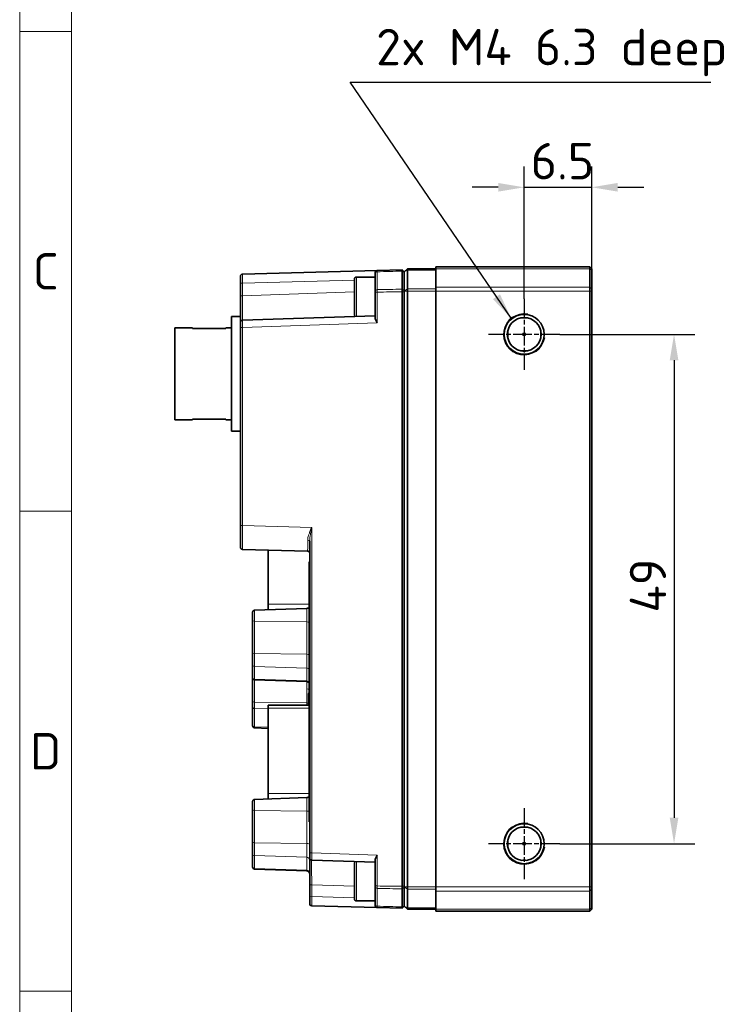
# Model space of a CAD drawing. Header units: millimetres. Extents: x 5 to 415, y 5 to 292.
# Tile 2 of 37: x 5 to 72, y 101 to 196. Entities that reach past the tile are written whole.
import ezdxf

# ---------------------------------------------------------------- set-up
doc = ezdxf.new("R2010")
doc.units = ezdxf.units.MM
doc.linetypes.add('CHAIN', pattern=[0.3543, 0.2362, -0.0295, 0.0591, -0.0295])
doc.linetypes.add('LONG_DASH_DOTTED', pattern=[0.3001, 0.2362, -0.0295, 0.0049, -0.0295])
for name, color, linetype, lineweight in [('Bemaßung (ISO)', 7, 'Continuous', 25), ('Mittelpunktmarkierung (ISO)', 7, 'LONG_DASH_DOTTED', 25), ('Rahmen (ISO)', 7, 'Continuous', 70), ('Sichtbar (ISO)', 7, 'Continuous', 35), ('Sichtbar schmal (ISO)', 7, 'Continuous', 18), ('Symbol (ISO)', 7, 'Continuous', 25)]:
    doc.layers.add(name, color=color, linetype=linetype, lineweight=lineweight)
doc.styles.add('Bezeichnungstext (ISO)', font='isocpeur.ttf')
doc.styles.add('Notiztext (ISO)', font='isocpeur.ttf')
doc.dimstyles.new('Standard (ISO)', dxfattribs={"dimtxt": 3.5, "dimasz": 2.5, "dimexe": 2, "dimexo": 0, "dimgap": 0.762, "dimtad": 1, "dimtoh": 1, "dimdec": 8, "dimrnd": 1e-08, "dimdsep": 46, "dimtxsty": 'Notiztext (ISO)', "dimcen": 0.09, "dimdle": 10, "dimclrd": 256, "dimclre": 256, "dimclrt": 256, "dimadec": 6, "dimazin": 2, "dimtfac": 0.514286, "dimtdec": 3, "dimtmove": 0, "dimatfit": 3, "dimfxl": 1, "dimtolj": 1, "dimlwd": -1, "dimlwe": -1, "dimarcsym": 0})
doc.dimstyles.new('Standard (ISO)$7', dxfattribs={"dimtxt": 3.5, "dimasz": 2.5, "dimexe": 2, "dimexo": 0, "dimgap": 0.762, "dimtad": 1, "dimtoh": 1, "dimdec": 8, "dimrnd": 1e-08, "dimdsep": 46, "dimtxsty": 'Notiztext (ISO)', "dimcen": 0.09, "dimdle": 10, "dimclrd": 256, "dimclre": 256, "dimclrt": 256, "dimadec": 6, "dimazin": 2, "dimtfac": 0.514286, "dimtdec": 3, "dimtmove": 0, "dimatfit": 3, "dimfxl": 1, "dimtolj": 1, "dimlwd": -1, "dimlwe": -1, "dimarcsym": 0})

# ---------------------------------------------------------------- blocks, each defined once
blk = doc.blocks.new('*D25')
at = {"layer": 'Bemaßung (ISO)', "transparency": 16777216}
for p, q in [((56.969, 165.522), (69.969, 165.522)), ((67.969, 163.022), (67.969, 119.022)), ((56.969, 116.522), (69.969, 116.522))]:
    blk.add_line(p, q, dxfattribs=at)
for points in [[(67.552, 163.022), (68.386, 163.022), (67.969, 165.522)], [(67.552, 119.022), (68.386, 119.022), (67.969, 116.522)]]:
    blk.add_solid(points, dxfattribs=at)
at = {"layer": 'Defpoints', "color": 0, "transparency": 16777216}
for p in [(56.969, 165.522), (56.969, 116.522), (67.969, 116.522)]:
    blk.add_point(p, dxfattribs=at)
at = {"layer": 'Bemaßung (ISO)', "transparency": 16777216, "insert": (63.707, 138.747), "char_height": 3.5, "attachment_point": 1, "rotation": 90, "style": 'Notiztext (ISO)'}
blk.add_mtext('\\A1;49', dxfattribs=at)
blk = doc.blocks.new('*D26')
at = {"layer": 'Bemaßung (ISO)', "transparency": 16777216}
for p, q in [((53.548, 168.943), (53.548, 181.667)), ((60.048, 169.667), (60.048, 181.667)), ((51.048, 179.667), (48.548, 179.667)), ((53.548, 179.667), (60.048, 179.667)), ((62.548, 179.667), (65.048, 179.667))]:
    blk.add_line(p, q, dxfattribs=at)
for points in [[(51.048, 180.084), (51.048, 179.25), (53.548, 179.667)], [(62.548, 180.084), (62.548, 179.25), (60.048, 179.667)]]:
    blk.add_solid(points, dxfattribs=at)
at = {"layer": 'Defpoints', "color": 0, "transparency": 16777216}
for p in [(60.048, 179.667), (60.048, 169.667), (53.548, 168.943)]:
    blk.add_point(p, dxfattribs=at)
at = {"layer": 'Bemaßung (ISO)', "transparency": 16777216, "insert": (54.173, 183.929), "char_height": 3.5, "attachment_point": 1, "style": 'Notiztext (ISO)'}
blk.add_mtext('\\A1;6.5', dxfattribs=at)
blk = doc.blocks.new('Ränder Basler-A3')
at = {"layer": 'Rahmen (ISO)', "color": 7, "lineweight": 18}
blk.add_line((5, 5), (5, 292), dxfattribs=at)
at = {"layer": 'Rahmen (ISO)', "lineweight": 18}
for p, q in [((10, 240.833), (10, 194.667)), ((10, 194.667), (10, 148.5)), ((10, 148.5), (10, 102.333)), ((10, 102.333), (10, 56.167))]:
    blk.add_line(p, q, dxfattribs=at)
at = {"layer": 'Rahmen (ISO)', "color": 7, "linetype": 'Continuous', "lineweight": 18}
for p, q in [((10, 194.667), (5, 194.667)), ((10, 148.5), (5, 148.5)), ((10, 102.333), (5, 102.333))]:
    blk.add_line(p, q, dxfattribs=at)
at = {"layer": 'Rahmen (ISO)', "char_height": 3.5, "attachment_point": 5, "style": 'Bezeichnungstext (ISO)'}
for s, insert in [('\\fISOCPEUR|b0|i0;\\H3.5000;C', (7.5, 171.583)), ('\\fISOCPEUR|b0|i0;\\H3.5000;D', (7.5, 125.417))]:
    blk.add_mtext(s, dxfattribs=dict(at, insert=insert))

msp = doc.modelspace()

# ---------------------------------------------------------------- linework, layer by layer
at = {"layer": 'Mittelpunktmarkierung (ISO)', "linetype": 'CHAIN', "ltscale": 7.603004}
for p, q in [((53.54796346, 168.94321885), (53.54796346, 162.10101885)), ((56.96906346, 165.52211885), (50.12686346, 165.52211885)), ((53.54796346, 119.94321885), (53.54796346, 113.10101885)), ((56.96906346, 116.52211885), (50.12686346, 116.52211885))]:
    msp.add_line(p, q, dxfattribs=at)
at = {"layer": 'Sichtbar (ISO)'}
for p, q in [((26.43972808, 171.3197642), (39.39972808, 171.65913375)), ((39.20496346, 171.45920228), (39.20496346, 171.41867694)), ((41.805032, 171.72211885), (39.39972808, 171.65913375)), ((41.805032, 171.72211885), (42.00496346, 171.52735424)), ((41.805032, 171.59963178), (41.805032, 169.8595676)), ((42.00496346, 171.52211885), (42.30496346, 171.82211885)), ((42.00496346, 171.52211885), (42.00496346, 171.52735424)), ((42.00496346, 171.52211885), (42.00496346, 171.50960057)), ((42.00496346, 171.48441491), (42.00496346, 171.50960057)), ((42.00496346, 169.7025379), (42.00496346, 171.48441491)), ((42.30496346, 171.82211885), (42.30496346, 171.69852364)), ((45.04796346, 171.82211885), (42.30496346, 171.82211885)), ((42.30496346, 169.90977364), (42.30496346, 171.69852364)), ((59.84796346, 172.02211885), (45.04796346, 172.02211885)), ((45.04796346, 171.81761131), (45.04796346, 172.02211885)), ((45.04796346, 171.81761131), (45.04796346, 170.07046015)), ((59.84796346, 171.81761131), (59.84796346, 172.02211885)), ((59.84796346, 172.02211885), (60.04796346, 171.82211885)), ((59.84796346, 171.81761131), (59.84796346, 170.07046015)), ((60.04796346, 171.82211885), (60.04796346, 171.69941432)), ((60.04796346, 169.90912363), (60.04796346, 171.69941432)), ((26.24496346, 170.4906389), (26.24496346, 171.11983274)), ((26.24496346, 170.4906389), (26.24496346, 169.26927715)), ((37.20496346, 167.42211885), (37.20496346, 170.82211885)), ((37.40496346, 171.02211885), (39.20496346, 171.02211885)), ((39.20496346, 171.41867694), (39.20496346, 169.66631632)), ((39.20496346, 169.66631632), (39.20496346, 169.58594227)), ((39.20496346, 169.58594227), (39.20496346, 167.09559534)), ((41.805032, 169.61777435), (41.805032, 112.42646334)), ((42.00496346, 169.67623701), (42.00496346, 169.7025379)), ((42.00496346, 169.67623701), (42.00496346, 169.66711885)), ((42.00496346, 169.66711885), (42.00496346, 169.65053865)), ((42.00496346, 169.61777435), (42.00496346, 169.65053865)), ((42.00496346, 112.42646334), (42.00496346, 169.61777435)), ((42.30496346, 169.90977364), (42.30496346, 169.66711885)), ((42.30496346, 112.37711885), (42.30496346, 169.66711885)), ((45.04796346, 169.66711885), (45.04796346, 170.07046015)), ((45.04796346, 169.66711885), (45.04796346, 112.37711885)), ((59.84796346, 169.66711885), (59.84796346, 170.07046015)), ((59.84796346, 169.66711885), (59.84796346, 112.37711885)), ((60.04796346, 169.90912363), (60.04796346, 169.66711885)), ((60.04796346, 112.37711885), (60.04796346, 169.66711885)), ((26.24496346, 169.26927715), (26.24496346, 166.6752066)), ((25.39496346, 156.22211885), (25.39496346, 167.22211885)), ((26.24496346, 167.22211885), (25.39496346, 167.22211885)), ((39.20496346, 167.31077279), (26.4381422, 166.87509024)), ((19.94496346, 157.29711885), (19.94496346, 166.14711885)), ((21.64496346, 166.14711885), (19.94496346, 166.14711885)), ((21.64496346, 166.14711885), (21.64496346, 166.07420168)), ((24.84496346, 166.07420168), (21.64496346, 166.07420168)), ((24.84496346, 166.07420168), (24.84496346, 166.14711885)), ((25.39496346, 166.14711885), (24.84496346, 166.14711885)), ((26.24496346, 166.17536219), (26.24496346, 166.6752066)), ((26.24496346, 166.17536219), (26.24496346, 147.12892073)), ((51.94796346, 165.78282023), (51.94796346, 165.26141747)), ((53.80866485, 163.92211885), (53.28726208, 163.92211885)), ((21.64496346, 157.29711885), (19.94496346, 157.29711885)), ((21.64496346, 157.37003601), (24.84496346, 157.37003601)), ((21.64496346, 157.37003601), (21.64496346, 157.29711885)), ((24.84496346, 157.29711885), (24.84496346, 157.37003601)), ((25.39496346, 157.29711885), (24.84496346, 157.29711885)), ((26.24496346, 156.22211885), (25.39496346, 156.22211885)), ((26.24496346, 145.02964034), (26.24496346, 147.12892073)), ((32.90496346, 145.62441379), (32.90496346, 115.64159529)), ((26.43972808, 144.82970888), (32.71019885, 144.66551082)), ((28.90496347, 144.76515442), (28.90496347, 139.55833638)), ((32.85496346, 141.62211885), (32.85496346, 143.62211885)), ((32.90496346, 143.62211885), (32.85496346, 143.62211885)), ((32.85496346, 141.62211885), (32.85496346, 120.62211885)), ((28.90496346, 139.02724897), (28.90496346, 139.55833638)), ((27.40496346, 137.99859204), (27.40496346, 138.78173006)), ((27.59798357, 138.98160823), (32.61543331, 139.15682143)), ((27.40496346, 137.99859204), (27.40496346, 134.89000776)), ((27.40496346, 133.76145024), (27.40496346, 134.89000776)), ((27.40496346, 133.76145024), (27.40496346, 132.52646918)), ((27.40496346, 132.48605743), (27.40496346, 132.52646918)), ((27.40496346, 132.48605743), (27.40496346, 130.25294494)), ((27.59798357, 132.28617927), (32.61543331, 132.11096606)), ((32.7813396, 130.03682844), (32.7813396, 130.74383354)), ((27.40496346, 129.69849038), (27.40496346, 130.25294494)), ((28.90496346, 129.56077504), (28.90496346, 129.85366826)), ((28.90496346, 129.85366826), (32.85496346, 129.85366826)), ((27.40496346, 129.69849038), (27.40496346, 127.93913613)), ((28.90496347, 129.56077504), (28.90496347, 121.35833638)), ((27.40496346, 127.86250763), (27.40496346, 127.93913613)), ((27.59798357, 127.66262947), (28.90496346, 127.61698872)), ((28.90496346, 120.82724897), (28.90496346, 121.35833638)), ((27.40496346, 119.79859203), (27.40496346, 120.58173006)), ((27.59798357, 120.78160823), (32.61543331, 120.95682143)), ((32.85496346, 118.62211885), (32.85496346, 120.62211885)), ((27.40496346, 119.79859203), (27.40496346, 116.69000772)), ((32.90496346, 118.62211885), (32.85496346, 118.62211885)), ((53.80866485, 118.12211885), (53.28726208, 118.12211885)), ((27.40496346, 115.56145034), (27.40496346, 116.69000772)), ((51.94796346, 116.78282023), (51.94796346, 116.26141747)), ((27.40496346, 115.56145034), (27.40496346, 114.32646918)), ((32.90496346, 115.14175089), (32.90496346, 115.64159529)), ((32.90496346, 115.14175089), (32.90496346, 112.52832419)), ((33.0981422, 114.94186724), (39.20496346, 114.7334649)), ((37.20496346, 111.22211885), (37.20496346, 114.62211885)), ((39.20496346, 114.94864235), (39.20496346, 112.45829542)), ((27.40496346, 114.28605743), (27.40496346, 114.32646918)), ((27.59798357, 114.08617927), (32.61543331, 113.91096606)), ((32.90496346, 112.52832419), (32.90496346, 111.37920056)), ((39.20496346, 112.45829542), (39.20496346, 112.37792138)), ((39.20496346, 112.37792138), (39.20496346, 110.62556075)), ((41.805032, 112.18467009), (41.805032, 110.44460592)), ((42.00496346, 112.39369904), (42.00496346, 112.42646334)), ((42.00496346, 112.39369904), (42.00496346, 112.37711885)), ((42.00496346, 112.37711885), (42.00496346, 112.36800068)), ((42.00496346, 112.34169979), (42.00496346, 112.36800068)), ((42.00496346, 110.55982278), (42.00496346, 112.34169979)), ((42.30496346, 112.37711885), (42.30496346, 112.13446405)), ((42.30496346, 110.34571405), (42.30496346, 112.13446405)), ((45.04796346, 111.97377755), (45.04796346, 112.37711885)), ((45.04796346, 111.97377755), (45.04796346, 110.22662638)), ((59.84796346, 111.97377755), (59.84796346, 112.37711885)), ((59.84796346, 111.97377755), (59.84796346, 110.22662638)), ((60.04796346, 112.37711885), (60.04796346, 112.13511407)), ((60.04796346, 110.34482337), (60.04796346, 112.13511407)), ((32.90496346, 110.75000672), (32.90496346, 111.37920056)), ((37.40496346, 111.02211885), (39.20496346, 111.02211885)), ((39.39972808, 110.38510395), (33.09972808, 110.55007525)), ((39.20496346, 110.62556075), (39.20496346, 110.58503541)), ((39.39972808, 110.38510395), (41.805032, 110.32211885)), ((41.805032, 110.32211885), (42.00496346, 110.51688346)), ((42.00496346, 110.53463714), (42.00496346, 110.55982278)), ((42.00496346, 110.53463714), (42.00496346, 110.52211885)), ((42.30496346, 110.22211885), (42.00496346, 110.52211885)), ((42.00496346, 110.51688346), (42.00496346, 110.52211885)), ((42.30496346, 110.34571405), (42.30496346, 110.22211885)), ((45.04796346, 110.22211885), (42.30496346, 110.22211885)), ((45.04796346, 110.02211885), (45.04796346, 110.22662638)), ((59.84796346, 110.02211885), (45.04796346, 110.02211885)), ((59.84796346, 110.02211885), (59.84796346, 110.22662638)), ((60.04796346, 110.22211885), (59.84796346, 110.02211885)), ((60.04796346, 110.34482337), (60.04796346, 110.22211885))]:
    msp.add_line(p, q, dxfattribs=at)
for centre, radius in [((53.54796346, 165.52211885), 1.9211), ((53.54796346, 165.52211885), 1.6211), ((53.54796346, 165.52211885), 0.12324847), ((53.54796346, 116.52211885), 1.9211), ((53.54796346, 116.52211885), 1.6211), ((53.54796346, 116.52211885), 0.12324847)]:
    msp.add_circle(centre, radius, dxfattribs=at)
for centre, radius, start, end in [((39.40496346, 171.45920228), 0.2, 91.5, 180), ((26.44496346, 171.11983274), 0.2, 91.5, 180), ((37.40496346, 170.82211885), 0.2, 90, 180), ((26.44496346, 166.6752066), 0.2, 91.9545262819, 180), ((37.40496346, 167.42211885), 0.2, 180, 241.650841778), ((26.44496346, 145.02964034), 0.2, 180, 268.5), ((32.70496346, 144.46557936), 0.2, 0, 88.5), ((32.60496346, 139.45663868), 0.3, 272, 326.4426902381), ((27.60496346, 138.78173006), 0.2, 92, 180), ((27.60496346, 132.48605743), 0.2, 180, 268), ((32.60496346, 131.81114881), 0.3, 33.5573097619, 88), ((27.60496346, 127.86250763), 0.2, 180, 268), ((27.60496346, 120.58173006), 0.2, 92, 180), ((32.60496346, 121.25663868), 0.3, 272, 326.4426902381), ((33.10496346, 115.14175089), 0.2, 180, 268.0454737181), ((37.40496346, 114.62211885), 0.2, 118.349158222, 180), ((27.60496346, 114.28605743), 0.2, 180, 268), ((32.60496346, 113.61114881), 0.3, 0, 88), ((37.40496346, 111.22211885), 0.2, 180, 270), ((33.10496346, 110.75000672), 0.2, 180, 268.5), ((39.40496346, 110.58503541), 0.2, 180, 268.5)]:
    msp.add_arc(centre, radius, start, end, dxfattribs=at)
for points, knots in [([(41.805032, 171.72211885), (41.80477382, 171.72211209), (41.80459462, 171.71761708), (41.80434417, 171.69483618), (41.80440768, 171.66975036), (41.80476072, 171.62675611), (41.80485705, 171.61644485), (41.80496999, 171.60552913), (41.80499013, 171.60358283), (41.8050108, 171.601617), (41.805032, 171.59963178)], [22.2568529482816, 22.2568529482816, 22.2568529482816, 22.2568529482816, 22.259986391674, 22.259986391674, 22.2649999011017, 22.2649999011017, 22.2664478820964, 22.2664478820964, 22.2664478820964, 22.2667060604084, 22.2667060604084, 22.2667060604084, 22.2667060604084]), ([(41.805032, 169.8595676), (41.80489203, 169.84994588), (41.80477504, 169.83929506), (41.80440775, 169.79367284), (41.80434414, 169.7515196), (41.80459456, 169.6774561), (41.80477382, 169.64776592), (41.805032, 169.61777435)], [22.519673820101, 22.519673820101, 22.519673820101, 22.519673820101, 22.5213784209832, 22.5213784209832, 22.5263929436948, 22.5263929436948, 22.5295270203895, 22.5295270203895, 22.5295270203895, 22.5295270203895]), ([(39.39972808, 166.61763719), (39.35486196, 166.70012051), (39.30681029, 166.78860682), (39.25043333, 166.91388357), (39.23424254, 166.95441501), (39.21184543, 167.0291726), (39.20493932, 167.06357214), (39.20496346, 167.09559534)], [0, 0, 0, 0, 0.028171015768, 0.028171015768, 0.042256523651, 0.042256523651, 0.055589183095, 0.055589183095, 0.055589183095, 0.055589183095]), ([(53.28726208, 167.12211885), (53.37547309, 167.11225573), (53.46443005, 167.10810255), (53.63149688, 167.10810255), (53.72045384, 167.11225573), (53.80866485, 167.12211885)], [1.302752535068, 1.302752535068, 1.302752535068, 1.302752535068, 1.327812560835, 1.327812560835, 1.352872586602, 1.352872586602, 1.352872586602, 1.352872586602]), ([(51.94796346, 165.26141747), (51.95782658, 165.34962847), (51.96197976, 165.43858543), (51.96197976, 165.60565227), (51.95782658, 165.69460922), (51.94796346, 165.78282023)], [1.302752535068, 1.302752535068, 1.302752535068, 1.302752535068, 1.327812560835, 1.327812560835, 1.352872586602, 1.352872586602, 1.352872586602, 1.352872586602]), ([(55.14796346, 165.78282023), (55.13810035, 165.69460922), (55.13394717, 165.60565227), (55.13394717, 165.43858543), (55.13810035, 165.34962847), (55.14796346, 165.26141747)], [0.131587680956, 0.131587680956, 0.131587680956, 0.131587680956, 0.156647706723, 0.156647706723, 0.18170773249, 0.18170773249, 0.18170773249, 0.18170773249]), ([(53.80866485, 163.92211885), (53.72045384, 163.93198196), (53.63149688, 163.93613514), (53.46443005, 163.93613514), (53.37547309, 163.93198196), (53.28726208, 163.92211885)], [0.131587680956, 0.131587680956, 0.131587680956, 0.131587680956, 0.156647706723, 0.156647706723, 0.18170773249, 0.18170773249, 0.18170773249, 0.18170773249]), ([(53.28726208, 163.92211885), (53.37534499, 163.91677601), (53.4624794, 163.91419926), (53.63344753, 163.91419926), (53.72058194, 163.91677601), (53.80866485, 163.92211885)], [2.045589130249, 2.045589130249, 2.045589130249, 2.045589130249, 2.071234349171, 2.071234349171, 2.096879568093, 2.096879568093, 2.096879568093, 2.096879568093]), ([(53.80866485, 118.12211885), (53.72058194, 118.12746169), (53.63344753, 118.13003844), (53.4624794, 118.13003844), (53.37534499, 118.12746169), (53.28726208, 118.12211885)], [2.045589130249, 2.045589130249, 2.045589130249, 2.045589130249, 2.071234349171, 2.071234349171, 2.096879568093, 2.096879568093, 2.096879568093, 2.096879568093]), ([(53.28726208, 118.12211885), (53.37547309, 118.11225573), (53.46443005, 118.10810255), (53.63149688, 118.10810255), (53.72045384, 118.11225573), (53.80866485, 118.12211885)], [1.302752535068, 1.302752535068, 1.302752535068, 1.302752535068, 1.327812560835, 1.327812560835, 1.352872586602, 1.352872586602, 1.352872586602, 1.352872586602]), ([(51.94796346, 116.26141747), (51.95782658, 116.34962847), (51.96197976, 116.43858543), (51.96197976, 116.60565227), (51.95782658, 116.69460922), (51.94796346, 116.78282023)], [1.302752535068, 1.302752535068, 1.302752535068, 1.302752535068, 1.327812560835, 1.327812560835, 1.352872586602, 1.352872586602, 1.352872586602, 1.352872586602]), ([(55.14796346, 116.78282023), (55.13810035, 116.69460922), (55.13394717, 116.60565227), (55.13394717, 116.43858543), (55.13810035, 116.34962847), (55.14796346, 116.26141747)], [0.131587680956, 0.131587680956, 0.131587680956, 0.131587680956, 0.156647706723, 0.156647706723, 0.18170773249, 0.18170773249, 0.18170773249, 0.18170773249]), ([(39.20496346, 114.94864235), (39.20493932, 114.98066555), (39.21184543, 115.01506509), (39.23424254, 115.08982268), (39.25043333, 115.13035412), (39.30681029, 115.25563087), (39.35486196, 115.34411718), (39.39972808, 115.4266005)], [0.126506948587, 0.126506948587, 0.126506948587, 0.126506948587, 0.139839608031, 0.139839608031, 0.153925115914, 0.153925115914, 0.182096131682, 0.182096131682, 0.182096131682, 0.182096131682]), ([(53.80866485, 114.92211885), (53.72045384, 114.93198196), (53.63149688, 114.93613514), (53.46443005, 114.93613514), (53.37547309, 114.93198196), (53.28726208, 114.92211885)], [0.131587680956, 0.131587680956, 0.131587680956, 0.131587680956, 0.156647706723, 0.156647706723, 0.18170773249, 0.18170773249, 0.18170773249, 0.18170773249]), ([(41.805032, 112.42646334), (41.80477382, 112.39647177), (41.80459462, 112.36679223), (41.80434418, 112.29274422), (41.80440767, 112.25059835), (41.80476069, 112.20671784), (41.80485704, 112.19754704), (41.80496999, 112.18911187), (41.80499013, 112.18760807), (41.8050108, 112.18612739), (41.805032, 112.18467009)], [5.4814284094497, 5.4814284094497, 5.4814284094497, 5.4814284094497, 5.484561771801, 5.484561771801, 5.489575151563, 5.489575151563, 5.4910233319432, 5.4910233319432, 5.4910233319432, 5.4912815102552, 5.4912815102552, 5.4912815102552, 5.4912815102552]), ([(41.805032, 110.44460592), (41.80477382, 110.4204291), (41.80459361, 110.39904157), (41.80434358, 110.35271049), (41.80440892, 110.33357712), (41.80476407, 110.32380468), (41.80485864, 110.32255191), (41.8049695, 110.32221284), (41.80498978, 110.32215081), (41.80501062, 110.32211941), (41.805032, 110.32211885)], [5.7442492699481, 5.7442492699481, 5.7442492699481, 5.7442492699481, 5.747393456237, 5.747393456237, 5.752424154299, 5.752424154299, 5.753842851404, 5.753842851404, 5.753842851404, 5.7541023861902, 5.7541023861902, 5.7541023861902, 5.7541023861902])]:
    msp.add_open_spline(points, degree=3, knots=knots, dxfattribs=at)
for points in [[(51.94796346, 165.78282023), (51.93723133, 165.60588861), (51.93779009, 165.42914377), (51.94796346, 165.26141747)], [(32.7813396, 130.74383354), (32.7813396, 130.87202574), (32.82121428, 130.98657851), (32.85495966, 131.08027811)], [(32.79665602, 129.85378886), (32.78736891, 129.91650602), (32.7813396, 129.97822069), (32.7813396, 130.03682844)], [(51.94796346, 116.78282023), (51.93723133, 116.60588861), (51.93779009, 116.42914377), (51.94796346, 116.26141747)]]:
    msp.add_open_spline(points, degree=3, dxfattribs=at)
at = {"layer": 'Sichtbar schmal (ISO)'}
for p, q in [((39.39972808, 169.82706441), (39.39972808, 171.53755772)), ((41.805032, 171.59963178), (42.00496346, 171.48441491)), ((42.30496346, 171.69852364), (42.00496346, 171.52211885)), ((45.04796346, 171.69852364), (42.30496346, 171.69852364)), ((59.84796346, 171.81761131), (45.04796346, 171.81761131)), ((59.84796346, 171.81761131), (60.04796346, 171.69941432)), ((26.43972808, 170.43889283), (37.20496346, 170.72079044)), ((37.40496346, 171.02211885), (37.40496346, 167.24934571)), ((26.43972808, 169.21753108), (26.43972808, 170.43889283)), ((37.20496346, 169.6161945), (26.43972808, 169.21753108)), ((39.20496346, 169.58594227), (39.39972808, 169.58594227)), ((39.39972808, 166.61763719), (39.39972808, 169.58594227)), ((41.805032, 169.8595676), (42.00496346, 169.7025379)), ((42.00496346, 169.61777435), (41.805032, 169.61777435)), ((42.00496346, 169.66711885), (42.30496346, 169.90977364)), ((42.30496346, 169.66711885), (42.00496346, 169.66711885)), ((45.04796346, 169.90977364), (42.30496346, 169.90977364)), ((45.04796346, 169.66711885), (42.30496346, 169.66711885)), ((59.84796346, 170.07046015), (45.04796346, 170.07046015)), ((59.84796346, 169.66711885), (45.04796346, 169.66711885)), ((59.84796346, 170.07046015), (60.04796346, 169.90912363)), ((59.84796346, 169.66711885), (60.04796346, 169.66711885)), ((26.24496346, 166.17536219), (26.43972808, 166.17536219)), ((39.39972808, 166.61763719), (26.43972808, 166.17536219)), ((26.43972808, 147.12892073), (26.43972808, 166.17536219)), ((26.24496346, 147.12892073), (26.43972808, 147.12892073)), ((26.43972808, 147.12892073), (33.09972808, 146.95452249)), ((33.09972808, 115.64159529), (33.09972808, 146.95452249)), ((32.90496346, 141.62211885), (32.85496346, 141.62211885)), ((32.85496346, 139.55833638), (28.90496347, 139.55833638)), ((27.59798357, 138.98160823), (27.59798357, 137.92479478)), ((32.61543331, 137.86010411), (32.61543331, 139.15682143)), ((27.59798357, 134.81621051), (27.59798357, 137.92479478)), ((32.61543331, 137.86010411), (27.59798357, 137.92479478)), ((32.61543331, 137.86010411), (32.61543331, 134.75151983)), ((27.59798357, 134.81621051), (27.59798357, 133.57569437)), ((32.61543331, 134.75151983), (27.59798357, 134.81621051)), ((32.61543331, 133.41286076), (32.61543331, 134.75151983)), ((27.59798357, 132.3407133), (27.59798357, 133.57569437)), ((32.61543331, 133.41286076), (27.59798357, 133.57569437)), ((32.61543331, 133.41286076), (32.61543331, 132.17787969)), ((27.59798357, 132.3407133), (27.59798357, 132.28617927)), ((32.61543331, 132.17787969), (27.59798357, 132.3407133)), ((27.59798357, 130.15300586), (27.59798357, 132.28617927)), ((32.61543331, 132.11096606), (32.61543331, 132.17787969)), ((32.61543331, 132.11096606), (32.61543331, 131.41143043)), ((32.61543331, 131.41143043), (32.61543331, 130.06539925)), ((32.7813396, 130.74383354), (32.85496346, 130.74479749)), ((27.59798357, 130.15300586), (27.59798357, 129.52539082)), ((32.61543331, 130.06539925), (27.59798357, 130.15300586)), ((32.61543331, 129.85366826), (32.61543331, 130.06539925)), ((27.59798357, 127.76603656), (27.59798357, 129.52539082)), ((28.90496347, 129.48586477), (27.59798357, 129.52539082)), ((28.90496347, 129.56077504), (32.85496346, 129.56077504)), ((27.59798357, 127.76603656), (27.59798357, 127.66262947)), ((28.90496346, 127.72651052), (27.59798357, 127.76603656)), ((32.85496346, 121.35833638), (28.90496347, 121.35833638)), ((27.59798357, 120.78160823), (27.59798357, 119.72479477)), ((32.61543331, 119.66010409), (32.61543331, 120.95682143)), ((32.90496346, 120.62211885), (32.85496346, 120.62211885)), ((27.59798357, 116.61621046), (27.59798357, 119.72479477)), ((32.61543331, 119.66010409), (27.59798357, 119.72479477)), ((32.61543331, 119.66010409), (32.61543331, 116.55151978)), ((27.59798357, 116.61621046), (27.59798357, 115.37569446)), ((32.61543331, 116.55151978), (27.59798357, 116.61621046)), ((32.61543331, 115.21286086), (32.61543331, 116.55151978)), ((32.90496346, 115.64159529), (33.09972808, 115.64159529)), ((33.09972808, 115.64159529), (39.39972808, 115.4266005)), ((27.59798357, 114.1407133), (27.59798357, 115.37569446)), ((32.61543331, 115.21286086), (27.59798357, 115.37569446)), ((32.61543331, 115.21286086), (32.61543331, 113.9778797)), ((37.40496346, 114.79489198), (37.40496346, 111.02211885)), ((39.39972808, 112.45829542), (39.39972808, 115.4266005)), ((27.59798357, 114.1407133), (27.59798357, 114.08617927)), ((32.61543331, 113.9778797), (27.59798357, 114.1407133)), ((32.61543331, 113.91096606), (32.61543331, 113.9778797)), ((33.09972808, 112.58007026), (37.20496346, 112.42804319)), ((33.09972808, 111.43094663), (33.09972808, 112.58007026)), ((39.39972808, 112.45829542), (39.20496346, 112.45829542)), ((39.39972808, 110.50667997), (39.39972808, 112.21717328)), ((41.805032, 112.42646334), (42.00496346, 112.42646334)), ((41.805032, 112.18467009), (42.00496346, 112.34169979)), ((42.30496346, 112.13446405), (42.00496346, 112.37711885)), ((42.00496346, 112.37711885), (42.30496346, 112.37711885)), ((45.04796346, 112.37711885), (42.30496346, 112.37711885)), ((45.04796346, 112.13446405), (42.30496346, 112.13446405)), ((59.84796346, 112.37711885), (45.04796346, 112.37711885)), ((59.84796346, 111.97377755), (45.04796346, 111.97377755)), ((59.84796346, 112.37711885), (60.04796346, 112.37711885)), ((59.84796346, 111.97377755), (60.04796346, 112.13511407)), ((37.20496346, 111.32344726), (33.09972808, 111.43094663)), ((41.805032, 110.44460592), (42.00496346, 110.55982278)), ((42.00496346, 110.52211885), (42.30496346, 110.34571405)), ((45.04796346, 110.34571405), (42.30496346, 110.34571405)), ((59.84796346, 110.22662638), (45.04796346, 110.22662638)), ((59.84796346, 110.22662638), (60.04796346, 110.34482337))]:
    msp.add_line(p, q, dxfattribs=at)
for centre in [(53.54796346, 165.52211885), (53.54796346, 116.52211885)]:
    msp.add_arc(centre, 2, 80, 350, dxfattribs=at)
for centre, major_axis, ratio, start_param, end_param in [((39.40496346, 171.41867694), (-0.2, 0), 0.5946076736, 4.7385689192, 6.2831853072), ((26.44496346, 170.4906389), (-0.2, 0), 0.2588190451, 0, 1.544616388), ((26.44496346, 170.61966134), (-0.00523415, 0.70010288), 0.0097379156, 0.0001821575, 1.8318849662), ((39.40496346, 169.66631632), (-0.2, 0), 0.8040159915, 4.7385689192, 6.2831853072), ((26.44496346, 169.26927715), (-0.2, 0), 0.2588190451, 0, 1.544616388), ((26.44496346, 168.65065085), (0.00740243, 2.20178214), 0.0033565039, 1.3104105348, 2.5089961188), ((26.44496346, 166.17491553), (-0.00682031, 0.70017473), 0.0074703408, 0.0001821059, 1.5700856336), ((26.44496346, 147.13036021), (0.00523511, 2.30065133), 0.0022741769, 1.5714271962, 3.1415383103), ((32.70496346, 146.96643634), (0.00523573, -2.30092552), 0.0022736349, 6.2831205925, 7.2874845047), ((32.70496346, 145.62441379), (0.2, 0), 0.5362130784, 0, 1.5346677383), ((27.60496346, 137.99859204), (-0.2, 0), 0.3692111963, 0, 1.5358897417), ((32.60496346, 137.74940822), (-0.3, 0), 0.3692111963, 3.727278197, 4.6774823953), ((27.60496346, 134.89000776), (-0.2, 0), 0.3692111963, 0, 1.5358897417), ((32.60496346, 134.64082394), (0.3, 0), 0.3692111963, 0.5856855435, 1.5358897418), ((27.60496346, 133.76145024), (-0.2, 0), 0.9293455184, 0, 1.5358897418), ((32.60496346, 133.13422694), (0.3, 0), 0.9293455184, 0.5856855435, 1.5358897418), ((27.60496346, 132.52646918), (-0.2, 0), 0.9293455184, 0, 1.5358897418), ((32.60496346, 131.89924587), (0.3, 0), 0.9293455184, 0.5856855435, 1.5358897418), ((32.60496346, 131.2615218), (0.3, 0), 0.5, 0.5856855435, 1.5358897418), ((27.60496346, 130.25294494), (-0.2, 0), 0.5, 0, 1.5358897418), ((32.60496346, 129.91549063), (0.3, 0), 0.5, 0.9423106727, 1.5358897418), ((27.60496346, 129.69849038), (-0.2, 0), 0.8660254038, 0, 1.5358897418), ((27.60496346, 127.93913613), (-0.2, 0), 0.8660254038, 0, 1.5358897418), ((27.60496346, 119.79859203), (-0.2, 0), 0.3692112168, 0, 1.5358897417), ((32.60496346, 119.5494082), (-0.3, 0), 0.3692112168, 3.727278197, 4.6774823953), ((27.60496346, 116.69000772), (-0.2, 0), 0.3692112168, 0, 1.5358897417), ((32.60496346, 116.44082389), (0.3, 0), 0.3692112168, 0, 1.5358897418), ((27.60496346, 115.56145034), (-0.2, 0), 0.9293455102, 0, 1.5358897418), ((33.10496346, 115.64204195), (0.00682031, 0.70017473), 0.0074703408, 1.5715070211, 3.1414105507), ((32.60496346, 114.93422704), (0.3, 0), 0.9293455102, 0, 1.5358897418), ((33.10496346, 113.14695049), (-0.00740243, 2.20178214), 0.0033565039, 0.6175743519, 1.831182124), ((27.60496346, 114.32646918), (-0.2, 0), 0.9293455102, 0, 1.5358897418), ((32.60496346, 113.69924588), (0.3, 0), 0.9293455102, 0, 1.5358897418), ((33.10496346, 112.52832419), (-0.2, 0), 0.2588190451, 4.7385689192, 6.2831853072), ((39.40496346, 112.37792138), (-0.2, 0), 0.8040159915, 0, 1.544616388), ((33.10496346, 111.37920056), (-0.2, 0), 0.2588190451, 4.7385689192, 6.2831853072), ((33.10496346, 111.25017811), (0.00523415, 0.70010288), 0.0097379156, 1.3097076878, 3.1414104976), ((39.40496346, 110.62556075), (-0.2, 0), 0.5946076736, 0, 1.544616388)]:
    msp.add_ellipse(centre, major_axis=major_axis, ratio=ratio, start_param=start_param, end_param=end_param, dxfattribs=at)
for points, knots in [([(39.39972808, 171.53755772), (39.39946428, 171.56166723), (39.3992769, 171.58339603), (39.3990253, 171.62975435), (39.39909885, 171.64852438), (39.39948376, 171.65800039), (39.39959642, 171.6591303), (39.39972808, 171.65913375)], [-0.0092956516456, -0.0092956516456, -0.0092956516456, -0.0092956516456, -0.0062961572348, -0.0062961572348, -0.0014969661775, -0.0014969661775, 0, 0, 0, 0]), ([(39.39972808, 169.58594227), (39.39946428, 169.61593373), (39.39927691, 169.64636702), (39.3990253, 169.72130803), (39.39909885, 169.76350483), (39.39948376, 169.80830742), (39.39959642, 169.8181616), (39.39972808, 169.82706441)], [-0.009295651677, -0.009295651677, -0.009295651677, -0.009295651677, -0.0062961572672, -0.0062961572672, -0.0014969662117, -0.0014969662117, 0, 0, 0, 0]), ([(33.09972808, 146.95452249), (33.05423314, 146.85045284), (33.00877354, 146.74606483), (32.9221947, 146.53822225), (32.88102501, 146.43476882), (32.84428165, 146.33175221), (32.81264441, 146.2430515), (32.78438645, 146.15495082), (32.73228582, 145.95354844), (32.71209803, 145.83959228), (32.71218761, 145.73158643)], [-0.00060823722, -0.00060823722, -0.00060823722, -0.00060823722, 0.03602499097, 0.03602499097, 0.07265821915, 0.07265821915, 0.07265821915, 0.10420064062, 0.10420064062, 0.14592467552, 0.14592467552, 0.14592467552, 0.14592467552]), ([(32.90496346, 145.62441379), (32.90496346, 145.74180891), (32.91511956, 145.86571701), (32.94130301, 146.08474431), (32.95549756, 146.18056682), (32.97138902, 146.27704886), (32.98984528, 146.38910268), (33.01052412, 146.50164088), (33.05401931, 146.72774309), (33.07686093, 146.84130598), (33.09972808, 146.95452249)], [-0.14592467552, -0.14592467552, -0.14592467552, -0.14592467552, -0.10420064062, -0.10420064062, -0.07265821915, -0.07265821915, -0.07265821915, -0.03602499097, -0.03602499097, 0.00060823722, 0.00060823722, 0.00060823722, 0.00060823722]), ([(39.39972808, 112.21717328), (39.39935345, 112.24250703), (39.39913837, 112.27538467), (39.39908128, 112.34002651), (39.39915195, 112.36950139), (39.39941881, 112.41937838), (39.39955773, 112.43892882), (39.39972808, 112.45829542)], [-0.009295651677, -0.009295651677, -0.009295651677, -0.009295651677, -0.005035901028, -0.005035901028, -0.0019368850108, -0.0019368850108, 0, 0, 0, 0]), ([(39.39972808, 110.38510395), (39.39935345, 110.38511376), (39.39913837, 110.3943631), (39.39908128, 110.42501103), (39.39915195, 110.44228015), (39.39941881, 110.47652085), (39.39955773, 110.49111155), (39.39972808, 110.50667997)], [-0.0092956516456, -0.0092956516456, -0.0092956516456, -0.0092956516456, -0.0050359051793, -0.0050359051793, -0.0019368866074, -0.0019368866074, 0, 0, 0, 0])]:
    msp.add_open_spline(points, degree=3, knots=knots, dxfattribs=at)
for points in [[(39.39972808, 171.53755772), (40.20149638, 171.55825134), (41.00326436, 171.57894271), (41.805032, 171.59963178)], [(41.805032, 169.8595676), (41.00326436, 169.8487075), (40.20149638, 169.83787322), (39.39972808, 169.82706441)], [(39.39972808, 169.58594227), (40.20149638, 169.59652816), (41.00326436, 169.60713874), (41.805032, 169.61777435)], [(41.805032, 112.42646334), (41.00326436, 112.43709895), (40.20149638, 112.44770953), (39.39972808, 112.45829542)], [(39.39972808, 112.21717328), (40.20149638, 112.20636447), (41.00326436, 112.19553019), (41.805032, 112.18467009)], [(41.805032, 110.44460592), (41.00326436, 110.46529498), (40.20149638, 110.48598635), (39.39972808, 110.50667997)]]:
    msp.add_open_spline(points, degree=3, dxfattribs=at)

# ---------------------------------------------------------------- block references
msp.add_blockref('Ränder Basler-A3', (0, 0))

# ---------------------------------------------------------------- texts
at = {"layer": 'Symbol (ISO)', "insert": (39.29937014, 190.35071767), "char_height": 3.4999999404, "width": 33.2119483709, "attachment_point": 7, "line_spacing_factor": 0.6125, "style": 'Notiztext (ISO)'}
msp.add_mtext('2x M4 6.3 deep', dxfattribs=at)

# ---------------------------------------------------------------- dimensions: what is measured, and where the dimension line sits
at = {"layer": 'Bemaßung (ISO)'}
for base, p1, p2, angle, override, picture, middle in [((60.0479634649, 179.6671188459), (53.5479634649, 168.9432188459), (60.0479634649, 169.6671188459), 180, {"dimgap": 0.762, "dimtoh": 0, "dimdec": 8, "dimtol": 0, "dimlim": 0, "dimtp": 0, "dimtm": 0, "dimtdec": 3, "dimtofl": 1, "dimatfit": 1}, '*D26', (56.7979634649, 179.6671188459)), ((67.9690634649, 116.5221188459), (56.9690634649, 165.5221188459), (56.9690634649, 116.5221188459), 90, {"dimgap": 0.762, "dimtoh": 0, "dimdec": 8, "dimtol": 0, "dimlim": 0, "dimtp": 0, "dimtm": 0, "dimtdec": 3, "dimtofl": 0, "dimatfit": 1}, '*D25', (67.9690634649, 141.0221188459))]:
    dim = msp.add_linear_dim(base=base, p1=p1, p2=p2, angle=angle, dimstyle='Standard (ISO)', override=override, dxfattribs=at)
    dim.commit()
    dim.dimension.update_dxf_attribs({"geometry": picture, "text_midpoint": middle, "dimtype": 160})

# ---------------------------------------------------------------- leaders
at = {"layer": 'Symbol (ISO)', "annotation_type": 0, "has_hookline": 1, "hookline_direction": 0, "text_width": 32.19999843}
msp.add_leader([(52.28979285, 167.07679139), (36.79937014, 189.76738434), (39.29937014, 189.76738434)], dimstyle='Standard (ISO)$7', override={"dimgap": 0, "dimtad": 1}, dxfattribs=at)

doc.saveas('drawing.dxf')
